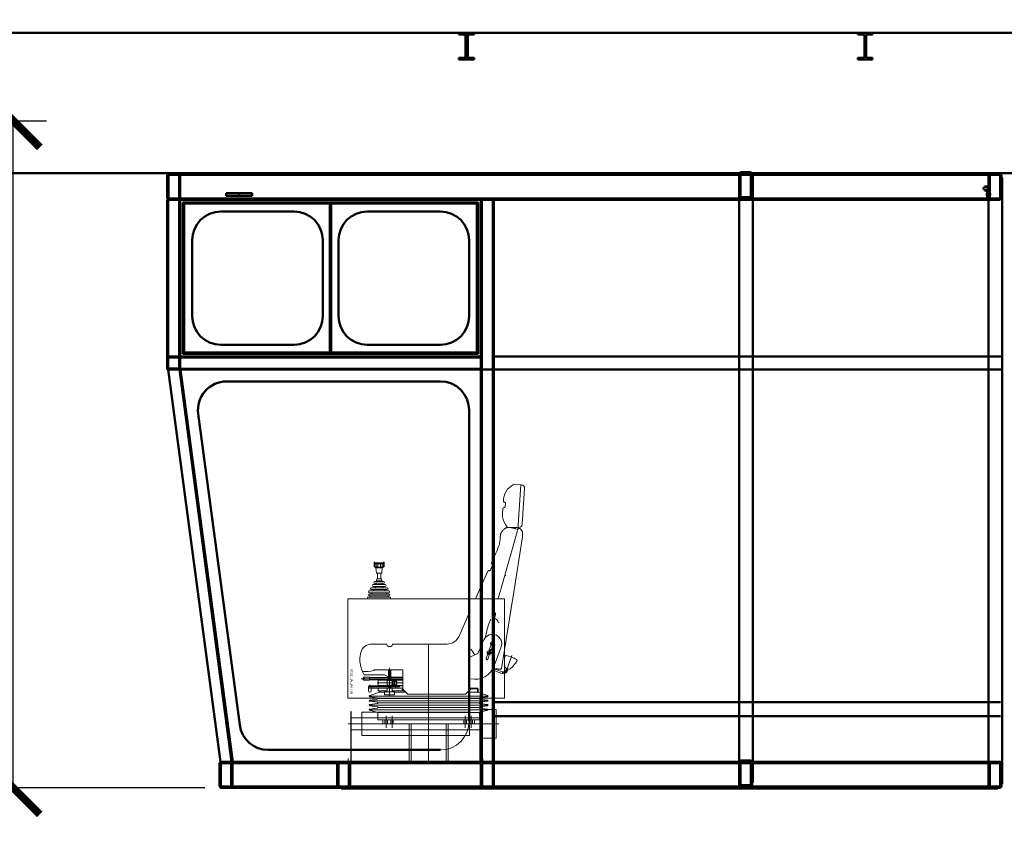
# Model space of a CAD drawing. Header units: millimetres. Extents: x 452087 to 582075, y 10891 to 81641.
# Tile 163 of 256: x 491429 to 495129, y 62263 to 65286. Entities that reach past the tile are written whole.
import ezdxf

# ---------------------------------------------------------------- set-up
doc = ezdxf.new("R2010")
doc.units = ezdxf.units.MM
doc.layers.get('Defpoints').update_dxf_attribs({"color": 8})
for name, color, linetype, lineweight in [('ГТО-1_Бергштрих', 7, 'Continuous', 25), ('ОЗиМ Металл', 1, 'Continuous', 50), ('ОЗиМ Металл тонкий', 221, 'Continuous', 15), ('ОЗиМ Размеры', 2, 'Continuous', 35)]:
    doc.layers.add(name, color=color, linetype=linetype, lineweight=lineweight)
doc.styles.add('RomanS', font='romans.shx', dxfattribs={"width": 0.7})
doc.styles.get("Standard").update_dxf_attribs({"font": 'arial.ttf'})
doc.dimstyles.new('M200', dxfattribs={"dimscale": 200, "dimtxt": 3, "dimasz": 2, "dimexe": 1.25, "dimexo": 0.625, "dimtad": 3, "dimtoh": 1, "dimdec": 0, "dimtxsty": 'RomanS', "dimblk": 'ARCHTICK', "dimblk1": 'OBLIQUE', "dimblk2": 'ARCHTICK', "dimcen": 3, "dimclrt": 2, "dimaunit": 1, "dimadec": 4, "dimazin": 0, "dimtfac": 1, "dimtdec": 0, "dimtmove": 0, "dimatfit": 3, "dimfxl": 1, "dimtfill": 1, "dimarcsym": 0})
doc.dimstyles.new('MOSOBL 1-100 (мм)', dxfattribs={"dimscale": 100, "dimtxt": 3, "dimasz": 2, "dimexe": 1.25, "dimexo": 0.625, "dimtad": 1, "dimdec": 0, "dimzin": 9, "dimtxsty": 'RomanS', "dimblk": 'ARCHTICK', "dimcen": 2.5, "dimdle": 1.25, "dimclrd": 7, "dimclre": 7, "dimclrt": 2, "dimadec": 0, "dimazin": 0, "dimtfac": 1, "dimtdec": 0, "dimtmove": 1, "dimatfit": 3, "dimfxl": 1, "dimtfill": 1, "dimlwd": 25, "dimlwe": 25, "dimarcsym": 0})

# ---------------------------------------------------------------- blocks, each defined once
blk = doc.blocks.new('_ArchTick')
at = {"color": 0, "linetype": 'ByBlock', "const_width": 0.15}
blk.add_lwpolyline([(-0.5, -0.5), (0.5, 0.5)], dxfattribs=at)
blk = doc.blocks.new('*D641')
at = {"layer": 'Defpoints', "color": 0, "transparency": 16777216}
for p in [(487135, 64906.1), (491404.2, 64906.1), (492187.5, 62399.5)]:
    blk.add_point(p, dxfattribs=at)
at = {"layer": 'ОЗиМ Размеры', "color": 0, "lineweight": -2, "transparency": 16777216}
for p, q in [((487197.5, 64906.1), (491529.2, 64906.1)), ((491404.2, 62399.5), (491404.2, 64906.1)), ((492125, 62399.5), (491279.2, 62399.5))]:
    blk.add_line(p, q, dxfattribs=at)
at = {"layer": 'ОЗиМ Размеры', "color": 0, "lineweight": -2, "transparency": 16777216, "xscale": 200, "yscale": 200, "zscale": 200}
for p, rotation in [((491404.2, 64906.1), 90), ((491404.2, 62399.5), 270)]:
    blk.add_blockref('_ArchTick', p, dxfattribs=dict(at, rotation=rotation))
at = {"layer": 'ОЗиМ Размеры', "color": 2, "transparency": 16777216, "insert": (491191.7, 63652.8), "char_height": 300, "attachment_point": 5, "rotation": 90, "style": 'RomanS', "bg_fill": 3, "box_fill_scale": 1.1, "bg_fill_color": 256, "bg_fill_true_color": 13158600, "bg_fill_transparency": 0}
blk.add_mtext('2500', dxfattribs=at)
blk = doc.blocks.new('_Oblique')
at = {"color": 0, "linetype": 'ByBlock', "lineweight": -2}
blk.add_line((-0.5, -0.5), (0.5, 0.5), dxfattribs=at)
blk = doc.blocks.new('A$C143948FD')
at = {"linetype": 'Continuous'}
for p, q in [((-27.5, 0), (-27.5, -6)), ((27.5, 0), (27.5, -6)), ((-27.5, -6), (-2.8, -6)), ((-2.8, -6), (-2.8, -50)), ((2.8, -6), (2.8, -50)), ((27.5, -6), (2.8, -6)), ((-2.8, -94), (-2.8, -50)), ((2.8, -94), (2.8, -50)), ((-27.5, -100), (-27.5, -94)), ((-27.5, -94), (-2.8, -94)), ((-27.5, -100), (27.5, -100)), ((27.5, -94), (2.8, -94)), ((27.5, -100), (27.5, -94))]:
    blk.add_line(p, q, dxfattribs=at)
blk = doc.blocks.new('ddd')
at = {"layer": 'ОЗиМ Металл', "linetype": 'Continuous'}
for p, q in [((11316.2, 32281.6), (-1783.8, 32281.6)), ((-984, 31755.1), (10548, 31755.1)), ((-373.9, 31753.2), (-340.5, 31753.2)), ((-373.9, 31748.3), (2745.7, 31748.3)), ((-373.9, 31748.3), (-340.5, 31748.3)), ((-357.2, 31755.1), (-357.2, 31753.2)), ((-357.2, 31755.1), (2729, 31755.1)), ((2753.6, 31753.2), (-357.2, 31753.2)), ((555.3, 31667.7), (555.3, 31750.2)), ((560.2, 31667.7), (560.2, 31750.2)), ((563.2, 31758.1), (596.6, 31758.1)), ((563.2, 31753.2), (596.6, 31753.2)), ((579.9, 31760), (579.9, 31758.1)), ((599.5, 31750.2), (599.5, 31667.7)), ((604.4, 31750.2), (604.4, 31667.7)), ((2649.7, 31755.1), (2704.7, 31755.1)), ((2712.3, 31748.3), (2745.7, 31748.3)), ((2729, 31755.1), (2729, 31753.2)), ((-383.8, 29459.7), (-383.8, 31738.4)), ((-381.8, 31738.4), (-383.8, 31738.4)), ((-381.8, 31662.8), (-381.8, 31745.3)), ((-376.9, 31662.8), (-376.9, 31745.3)), ((-337.6, 31745.3), (-337.6, 31662.8)), ((-332.7, 31745.3), (-332.7, 31662.8)), ((553.3, 29464.6), (553.3, 31743.3)), ((555.3, 31743.3), (553.3, 31743.3)), ((2704.5, 31662.8), (2704.5, 31745.3)), ((2709.4, 31662.8), (2709.4, 31745.3)), ((2748.7, 31745.3), (2748.7, 31662.8)), ((2753.6, 31745.3), (2753.6, 31662.8)), ((-322.9, 31674.6), (-342.5, 31674.6)), ((-332.7, 31702.1), (-332.7, 31691.3)), ((-327.8, 31689.3), (-332.7, 31689.3)), ((-332.7, 31689.3), (-332.7, 31659.9)), ((-318, 31704.1), (-330.7, 31704.1)), ((-330.7, 31701.1), (-330.7, 31692.3)), ((-330.7, 31689.3), (-318, 31689.3)), ((-318, 31702.1), (-329.7, 31702.1)), ((-329.7, 31691.3), (-318, 31691.3)), ((-328.3, 31693.3), (-328.3, 31691.3)), ((-327.8, 31659.9), (-327.8, 31689.3)), ((-318, 31704.1), (-318, 31702.1)), ((-318, 31691.3), (-318, 31689.3)), ((-313.5, 31693.3), (-313.5, 31701.1)), ((604.4, 31707), (604.4, 31696.2)), ((604.4, 31694.2), (604.4, 31664.8)), ((2434.4, 31679.5), (2434.4, 31669.7)), ((2434.4, 31679.5), (2532.6, 31679.5)), ((2483.5, 31679.5), (2483.5, 31669.7)), ((2532.6, 31669.7), (2532.6, 31679.5)), ((-373.9, 31659.9), (2745.7, 31659.9)), ((-340.5, 31659.9), (-373.9, 31659.9)), ((2745.7, 31655), (-373.9, 31655)), ((-340.5, 31655), (-373.9, 31655)), ((-332.7, 31659.9), (-327.8, 31659.9)), ((-332.7, 29543.2), (-332.7, 31655)), ((596.6, 31664.8), (563.2, 31664.8)), ((596.6, 31659.9), (563.2, 31659.9)), ((604.4, 29548.1), (604.4, 31659.9)), ((1525.8, 31655), (1525.8, 29543.2)), ((1529.7, 31655), (1529.7, 29543.2)), ((1571, 31655), (1571, 29543.2)), ((1574.9, 31655), (1574.9, 29543.2)), ((1584.7, 31645.1), (2694.6, 31645.1)), ((1584.7, 31645.1), (1584.7, 31075.4)), ((1584.7, 31640.2), (2694.6, 31640.2)), ((1589.7, 31640.2), (1589.7, 31080.4)), ((2137.2, 31640.2), (2137.2, 31080.4)), ((2142.1, 31640.2), (2142.1, 31080.4)), ((2434.4, 31669.7), (2532.6, 31669.7)), ((2689.7, 31080.4), (2689.7, 31640.2)), ((2694.6, 31075.4), (2694.6, 31645.1)), ((2704.5, 31655), (2753.6, 31655)), ((2704.5, 31655), (2704.5, 31016.5)), ((2708.4, 31655), (2708.4, 31016.5)), ((2745.7, 31659.9), (2712.3, 31659.9)), ((2749.6, 31655), (2749.6, 31016.5)), ((2753.6, 31655), (2753.6, 31016.5)), ((1727.2, 31610.8), (2002.2, 31610.8)), ((2277.2, 31610.8), (2552.2, 31610.8)), ((1619.1, 31502.7), (1619.1, 31217.9)), ((2110.2, 31502.7), (2110.2, 31217.9)), ((2169.2, 31502.7), (2169.2, 31217.9)), ((2660.3, 31217.9), (2660.3, 31502.7)), ((1727.2, 31109.8), (2002.2, 31109.8)), ((2277.2, 31109.8), (2552.2, 31109.8)), ((-383.8, 31065.6), (1525.8, 31065.6)), ((1574.9, 31065.6), (2704.5, 31065.6)), ((1574.9, 31062.7), (2704.5, 31062.7)), ((1584.7, 31080.4), (2694.6, 31080.4)), ((1584.7, 31075.4), (2694.6, 31075.4)), ((2704.5, 31024.4), (2704.5, 31057.8)), ((2708.4, 31024.4), (2708.4, 31057.8)), ((2712.3, 31065.6), (2745.7, 31065.6)), ((2712.3, 31061.7), (2745.7, 31061.7)), ((2749.6, 31057.8), (2749.6, 31024.4)), ((2753.6, 31057.8), (2753.6, 31024.4)), ((-383.8, 31016.5), (1525.4, 31016.5)), ((1574.9, 31016.5), (1525.4, 31016.5)), ((1574.9, 31019.5), (2704.5, 31019.5)), ((1574.9, 31016.5), (2704.5, 31016.5)), ((2704, 31016.5), (2507.6, 29543.2)), ((2708, 31016.5), (2511.6, 29543.2)), ((2749.6, 31016.5), (2553.2, 29543.2)), ((2704.5, 31016.5), (2753.6, 31016.5)), ((2745.7, 31020.4), (2712.3, 31020.4)), ((2745.7, 31016.5), (2712.3, 31016.5)), ((1727.2, 30972.3), (2530.1, 30972.3)), ((1619.1, 30864.3), (1619.1, 29695.4)), ((2637.2, 30850), (2481.4, 29681.2)), ((-377.9, 29767), (1525.8, 29767)), ((-377.9, 29714), (1525.8, 29714)), ((1727.2, 29587.4), (2374.3, 29587.4)), ((-381.8, 29452.8), (-381.8, 29535.3)), ((-376.9, 29452.8), (-376.9, 29535.3)), ((-373.9, 29543.2), (2549.3, 29543.2)), ((-373.9, 29543.2), (-340.5, 29543.2)), ((1567.1, 29538.3), (-373.9, 29538.3)), ((-373.9, 29538.3), (-340.5, 29538.3)), ((-337.6, 29535.3), (-337.6, 29452.8)), ((-332.7, 29535.3), (-332.7, 29452.8)), ((555.3, 29457.7), (555.3, 29540.2)), ((560.2, 29457.7), (560.2, 29540.2)), ((563.2, 29548.1), (596.6, 29548.1)), ((563.2, 29543.2), (596.6, 29543.2)), ((599.5, 29540.2), (599.5, 29457.7)), ((604.4, 29540.2), (604.4, 29457.7)), ((1525.8, 29452.8), (1525.8, 29535.3)), ((1530.7, 29452.8), (1530.7, 29535.3)), ((1570, 29535.3), (1570, 29452.8)), ((2515.9, 29538.3), (1574.9, 29538.3)), ((1574.9, 29535.3), (1574.9, 29452.8)), ((2066, 29452.8), (2066, 29535.3)), ((2070.9, 29452.8), (2070.9, 29535.3)), ((2110.2, 29535.3), (2110.2, 29452.8)), ((2115.1, 29535.3), (2115.1, 29452.8)), ((2129.9, 29543.2), (2493.3, 29543.2)), ((2134.8, 29538.3), (2309.1, 29538.3)), ((2488.4, 29538.3), (2314, 29538.3)), ((2508, 29543.2), (2507, 29543.2)), ((2507.6, 29543.2), (2557.1, 29543.2)), ((2508, 29508.8), (2508, 29543.2)), ((2508, 29452.8), (2508, 29535.3)), ((2512.9, 29452.8), (2512.9, 29535.3)), ((2515.9, 29538.3), (2549.3, 29538.3)), ((2552.2, 29535.3), (2552.2, 29452.8)), ((2555.2, 29529), (2558.2, 29528.6)), ((2557.1, 29535.3), (2557.1, 29452.8)), ((-381.8, 29459.7), (-383.8, 29459.7)), ((555.3, 29464.6), (553.3, 29464.6)), ((596.6, 29454.8), (563.2, 29454.8)), ((1567.1, 29449.9), (-373.9, 29449.9)), ((-340.5, 29449.9), (-373.9, 29449.9)), ((-340.5, 29445), (-373.9, 29445)), ((-367.1, 29445), (-367.1, 29443)), ((-367.1, 29445), (2549.3, 29445)), ((-367.1, 29443), (2100.4, 29443)), ((596.6, 29449.9), (563.2, 29449.9)), ((570, 29449.9), (570, 29447.9)), ((1525.8, 29445), (1560.2, 29445)), ((1567.1, 29449.9), (1533.7, 29449.9)), ((1567.1, 29445), (1533.7, 29445)), ((1560.2, 29445), (1624, 29445)), ((1560.2, 29445), (1560.2, 29443)), ((2515.9, 29449.9), (1574.9, 29449.9)), ((1597.5, 29445), (1607.3, 29445)), ((1805.7, 29445), (1815.6, 29445)), ((1825.4, 29445), (1835.2, 29445)), ((2080.8, 29445), (2016.9, 29445)), ((2043.4, 29445), (2033.6, 29445)), ((2107.3, 29449.9), (2073.9, 29449.9)), ((2107.3, 29445), (2073.9, 29445)), ((2100.4, 29445), (2164.2, 29445)), ((2100.4, 29445), (2100.4, 29443)), ((2137.7, 29445), (2147.6, 29445)), ((2522.8, 29445), (2458.9, 29445)), ((2485.4, 29445), (2475.6, 29445)), ((2549.3, 29449.9), (2515.9, 29449.9))]:
    blk.add_line(p, q, dxfattribs=at)
for centre, radius, start, end in [((-373.9, 31745.3), 7.86, 90, 180), ((-373.9, 31745.3), 2.95, 90, 180), ((-340.5, 31745.3), 7.86, 0, 90), ((-340.5, 31745.3), 2.95, 0, 90), ((563.2, 31750.2), 7.86, 90, 180), ((563.2, 31750.2), 2.95, 90, 180), ((596.6, 31750.2), 7.86, 0, 90), ((596.6, 31750.2), 2.95, 0, 90), ((2712.3, 31745.3), 7.86, 90, 180), ((2712.3, 31745.3), 2.95, 90, 180), ((2745.7, 31745.3), 7.86, 0, 90), ((2745.7, 31745.3), 2.95, 0, 90), ((-330.7, 31702.1), 1.96, 90, 180), ((-330.7, 31691.3), 1.96, 180, 270), ((-329.7, 31701.1), 0.982, 90, 180), ((-329.7, 31692.3), 0.982, 180, 270), ((-373.9, 31662.8), 7.86, 180, 270), ((-373.9, 31662.8), 2.95, 180, 270), ((-340.5, 31662.8), 7.86, 270, 0), ((-340.5, 31662.8), 2.95, 270, 0), ((563.2, 31667.7), 7.86, 180, 270), ((563.2, 31667.7), 2.95, 180, 270), ((596.6, 31667.7), 7.86, 270, 0), ((596.6, 31667.7), 2.95, 270, 0), ((2712.3, 31662.8), 7.86, 180, 270), ((2712.3, 31662.8), 2.95, 180, 270), ((2745.7, 31662.8), 7.86, 270, 0), ((2745.7, 31662.8), 2.95, 270, 0), ((1727.2, 31502.7), 108, 90, 180), ((2002.2, 31502.7), 108, 0, 90), ((2277.2, 31502.7), 108, 90, 180), ((2552.2, 31502.7), 108, 0, 90), ((1727.2, 31217.9), 108, 180, 270), ((2002.2, 31217.9), 108, 270, 0), ((2277.2, 31217.9), 108, 180, 270), ((2552.2, 31217.9), 108, 270, 0), ((2764.4, 31113.8), 10.8, 161.4926, 162.7955), ((2764.4, 31113.8), 10.8, 197.2045, 198.5074), ((2712.3, 31057.8), 7.86, 90, 180), ((2712.3, 31057.8), 3.93, 90, 180), ((2745.7, 31057.8), 7.86, 0, 90), ((2745.7, 31057.8), 3.93, 0, 90), ((2712.3, 31024.4), 7.86, 180, 270), ((2712.3, 31024.4), 3.93, 180, 270), ((2745.7, 31024.4), 7.86, 270, 0), ((2745.7, 31024.4), 3.93, 270, 0), ((1727.2, 30864.3), 108, 90, 180), ((2530.1, 30864.3), 108, 352.4054, 90), ((2374.3, 29695.4), 108, 270, 352.4054), ((-373.9, 29535.3), 7.86, 90, 180), ((-373.9, 29535.3), 2.95, 90, 180), ((-340.5, 29535.3), 7.86, 0, 90), ((-340.5, 29535.3), 2.95, 0, 90), ((563.2, 29540.2), 7.86, 90, 180), ((563.2, 29540.2), 2.95, 90, 180), ((596.6, 29540.2), 7.86, 0, 90), ((596.6, 29540.2), 2.95, 0, 90), ((2515.9, 29535.3), 7.86, 90, 180), ((2515.9, 29535.3), 2.95, 90, 180), ((2549.3, 29535.3), 7.86, 0, 90), ((2549.3, 29535.3), 2.95, 0, 90), ((563.2, 29457.7), 7.86, 180, 270), ((563.2, 29457.7), 2.95, 180, 270), ((596.6, 29457.7), 7.86, 270, 0), ((596.6, 29457.7), 2.95, 270, 0), ((-373.9, 29452.8), 7.86, 180, 270), ((-373.9, 29452.8), 2.95, 180, 270), ((-340.5, 29452.8), 7.86, 270, 0), ((-340.5, 29452.8), 2.95, 270, 0), ((1533.7, 29452.8), 7.86, 180, 270), ((1533.7, 29452.8), 2.95, 180, 270), ((1567.1, 29452.8), 7.86, 270, 0), ((1567.1, 29452.8), 2.95, 270, 0), ((2073.9, 29452.8), 7.86, 180, 270), ((2073.9, 29452.8), 2.95, 180, 270), ((2107.3, 29452.8), 2.95, 270, 0), ((2107.3, 29452.8), 7.86, 270, 0), ((2515.9, 29452.8), 7.86, 180, 270), ((2515.9, 29452.8), 2.95, 180, 270), ((2549.3, 29452.8), 7.86, 270, 0), ((2549.3, 29452.8), 2.95, 270, 0)]:
    blk.add_arc(centre, radius, start, end, dxfattribs=at)
at = {"layer": 'ОЗиМ Металл тонкий', "linetype": 'Continuous'}
for p, q in [((1419.8, 30435.6), (1410.8, 30569.9)), ((1452.1, 30585.4), (1422.6, 30583.4)), ((1436, 30414.9), (1424.7, 30583.6)), ((1482.3, 30514.5), (1483.2, 30501.8)), ((1486.6, 30519), (1487.6, 30519)), ((1487.4, 30497.8), (1489.2, 30497.8)), ((1493.5, 30474), (1492.1, 30495.1)), ((1418.3, 30407.4), (1426.4, 30418)), ((1432.4, 30423.8), (1474.1, 30423.8)), ((1441.1, 30416.7), (1436, 30414.9)), ((1445.1, 30418), (1441.1, 30416.7)), ((1444.3, 30417.8), (1443.9, 30423.8)), ((1448.1, 30419.1), (1445.1, 30418)), ((1450.4, 30419.8), (1448.1, 30419.1)), ((1452, 30420.4), (1450.4, 30419.8)), ((1453.2, 30420.7), (1452, 30420.4)), ((1454, 30421), (1453.2, 30420.7)), ((1454.7, 30421.2), (1454, 30421)), ((1455.4, 30421.4), (1454.7, 30421.2)), ((1456.1, 30421.6), (1455.4, 30421.4)), ((1456.7, 30421.7), (1456.1, 30421.6)), ((1457.4, 30421.9), (1456.7, 30421.7)), ((1458.1, 30422), (1457.4, 30421.9)), ((1458.8, 30422.2), (1458.1, 30422)), ((1459.5, 30422.3), (1458.8, 30422.2)), ((1460.2, 30422.4), (1459.5, 30422.3)), ((1460.9, 30422.6), (1460.2, 30422.4)), ((1461.7, 30422.7), (1460.9, 30422.6)), ((1462.5, 30422.8), (1461.7, 30422.7)), ((1463.3, 30422.9), (1462.5, 30422.8)), ((1464.1, 30423), (1463.3, 30422.9)), ((1464.9, 30423.1), (1464.1, 30423)), ((1465.8, 30423.2), (1464.9, 30423.1)), ((1466.7, 30423.2), (1465.8, 30423.2)), ((1467.6, 30423.3), (1466.7, 30423.2)), ((1468.5, 30423.4), (1467.6, 30423.3)), ((1469.4, 30423.4), (1468.5, 30423.4)), ((1470.4, 30423.5), (1469.4, 30423.4)), ((1471.3, 30423.5), (1470.4, 30423.5)), ((1472.1, 30423.5), (1471.3, 30423.5)), ((1472.9, 30423.5), (1472.1, 30423.5)), ((1473.6, 30423.5), (1472.9, 30423.5)), ((1474.3, 30423.5), (1473.6, 30423.5)), ((1474.9, 30423.4), (1474.3, 30423.5)), ((1475.5, 30423.4), (1474.9, 30423.4)), ((1475.9, 30423.3), (1475.5, 30423.4)), ((1476.4, 30423.2), (1475.9, 30423.3)), ((1476.8, 30423.1), (1476.4, 30423.2)), ((1476.5, 30425.1), (1482.7, 30434.2)), ((1477.2, 30422.9), (1476.8, 30423.1)), ((1477.5, 30422.8), (1477.2, 30422.9)), ((1477.9, 30422.6), (1477.5, 30422.8)), ((1478.2, 30422.5), (1477.9, 30422.6)), ((1478.6, 30422.3), (1478.2, 30422.5)), ((1478.9, 30422.1), (1478.6, 30422.3)), ((1479.3, 30421.9), (1478.9, 30422.1)), ((1479.8, 30421.6), (1479.3, 30421.9)), ((1480.2, 30421.4), (1479.8, 30421.6)), ((1480.7, 30421.1), (1480.2, 30421.4)), ((1481.3, 30420.8), (1480.7, 30421.1)), ((1482, 30420.5), (1481.3, 30420.8)), ((1482.6, 30420.2), (1482, 30420.5)), ((1483.3, 30419.9), (1482.6, 30420.2)), ((1484, 30419.5), (1483.3, 30419.9)), ((1484.7, 30419.2), (1484, 30419.5)), ((1485.3, 30418.8), (1484.7, 30419.2)), ((1486, 30418.4), (1485.3, 30418.8)), ((1486.5, 30418), (1486, 30418.4)), ((1487.1, 30417.6), (1486.5, 30418)), ((1487.6, 30417.2), (1487.1, 30417.6)), ((1488.1, 30416.8), (1487.6, 30417.2)), ((1488.6, 30416.4), (1488.1, 30416.8)), ((1489.1, 30415.9), (1488.6, 30416.4)), ((1489.6, 30415.4), (1489.1, 30415.9)), ((1418.3, 30388.5), (1418.3, 30407.4)), ((1448.7, 30196.9), (1418.3, 30388.5)), ((1498.6, 30195.4), (1439.1, 30407.3)), ((1490.1, 30414.8), (1489.6, 30415.4)), ((1490.7, 30414.2), (1490.1, 30414.8)), ((1491.3, 30413.6), (1490.7, 30414.2)), ((1491.9, 30412.9), (1491.3, 30413.6)), ((1492.5, 30412.2), (1491.9, 30412.9)), ((1493.2, 30411.5), (1492.5, 30412.2)), ((1493.8, 30410.8), (1493.2, 30411.5)), ((1494.4, 30410.1), (1493.8, 30410.8)), ((1495, 30409.4), (1494.4, 30410.1)), ((1495.6, 30408.7), (1495, 30409.4)), ((1496.1, 30408), (1495.6, 30408.7)), ((1496.6, 30407.3), (1496.1, 30408)), ((1497.1, 30406.6), (1496.6, 30407.3)), ((1497.5, 30405.9), (1497.1, 30406.6)), ((1498, 30405.1), (1497.5, 30405.9)), ((1498.4, 30404.4), (1498, 30405.1)), ((1498.8, 30403.6), (1498.4, 30404.4)), ((1499.1, 30402.8), (1498.8, 30403.6)), ((1499.5, 30401.9), (1499.1, 30402.8)), ((1499.8, 30401), (1499.5, 30401.9)), ((1500.1, 30400.1), (1499.8, 30401)), ((1500.4, 30399.1), (1500.1, 30400.1)), ((1500.7, 30398), (1500.4, 30399.1)), ((1500.9, 30396.9), (1500.7, 30398)), ((1501.2, 30395.8), (1500.9, 30396.9)), ((1501.4, 30394.6), (1501.2, 30395.8)), ((1501.6, 30393.3), (1501.4, 30394.6)), ((1501.8, 30392), (1501.6, 30393.3)), ((1501.9, 30390.6), (1501.8, 30392)), ((1502.1, 30389.2), (1501.9, 30390.6)), ((1502.2, 30387.7), (1502.1, 30389.2)), ((1502.3, 30386.3), (1502.2, 30387.7)), ((1502.4, 30384.7), (1502.3, 30386.3)), ((1502.5, 30383.2), (1502.4, 30384.7)), ((1502.5, 30381.5), (1502.5, 30383.2)), ((1502.6, 30379.8), (1502.5, 30381.5)), ((1502.8, 30377.9), (1502.6, 30379.8)), ((1502.9, 30375.8), (1502.8, 30377.9)), ((1503.2, 30373.5), (1502.9, 30375.8)), ((1503.5, 30371), (1503.2, 30373.5)), ((1504, 30368.2), (1503.5, 30371)), ((1504.5, 30365.1), (1504, 30368.2)), ((1505.4, 30361.4), (1504.5, 30365.1)), ((1506.6, 30357), (1505.4, 30361.4)), ((1508.5, 30351.6), (1506.6, 30357)), ((1510.9, 30345), (1508.5, 30351.6)), ((1514.3, 30336.9), (1510.9, 30345)), ((1518.6, 30327.3), (1514.3, 30336.9)), ((1524, 30315.7), (1518.6, 30327.3)), ((1524, 30315.7), (1535.2, 30290.5)), ((1539.8, 30262.2), (1531, 30282.2)), ((1533.6, 30286.6), (1532.5, 30286.1)), ((1938.7, 30290.1), (1938.7, 30291.3)), ((1938.7, 30290.1), (1976, 30290.1)), ((1938.7, 30290.1), (1940.7, 30290.1)), ((1938.7, 30276.3), (1938.7, 30290.1)), ((1938.7, 30286.2), (1976, 30286.2)), ((1940.7, 30274.4), (1974.1, 30274.4)), ((1941, 30286.2), (1941, 30274.4)), ((1942.7, 30274.4), (1945.4, 30271.7)), ((1945.4, 30271.7), (1969.3, 30271.7)), ((1947.5, 30251.8), (1945.4, 30271.7)), ((1946.2, 30286.2), (1946.2, 30276.3)), ((1946.2, 30274.4), (1952.2, 30274.4)), ((1952.2, 30286.2), (1952.2, 30276.3)), ((1962.6, 30286.2), (1962.6, 30276.3)), ((1969.3, 30271.7), (1967.2, 30251.8)), ((1968.5, 30286.2), (1968.5, 30276.3)), ((1972, 30274.4), (1969.3, 30271.7)), ((1973.7, 30286.2), (1973.7, 30274.4)), ((1976, 30290.1), (1976, 30291.3)), ((1976, 30276.3), (1976, 30290.1)), ((1544.9, 30261.2), (1543.7, 30260.7)), ((1548.8, 30259.7), (1595.1, 30155)), ((1947.5, 30251.8), (1967.2, 30251.8)), ((1951, 30230.2), (1951, 30251.8)), ((1963.7, 30230.2), (1963.7, 30251.8)), ((1485.9, 29963.3), (1448.7, 30196.9)), ((1957.4, 30196.8), (1927.4, 30196.8)), ((1957.4, 30208.6), (1934.8, 30208.6)), ((1957.4, 30201.7), (1934.8, 30201.7)), ((1948.6, 30220.4), (1941.2, 30220.4)), ((1957.4, 30213.5), (1941.2, 30213.5)), ((1947.1, 30222.8), (1949, 30230.2)), ((1957.4, 30222.8), (1947.1, 30222.8)), ((1957.4, 30220.4), (1948.6, 30220.4)), ((1957.4, 30230.2), (1949, 30230.2)), ((1950.3, 30222.8), (1950.1, 30221.6)), ((1957.4, 30230.2), (1965.7, 30230.2)), ((1957.4, 30222.8), (1967.7, 30222.8)), ((1957.4, 30220.4), (1966.1, 30220.4)), ((1957.4, 30213.5), (1973.6, 30213.5)), ((1957.4, 30208.6), (1980, 30208.6)), ((1957.4, 30201.7), (1980, 30201.7)), ((1957.4, 30196.8), (1987.3, 30196.8)), ((1964.5, 30222.8), (1964.7, 30221.6)), ((1967.7, 30222.8), (1965.7, 30230.2)), ((1966.1, 30220.4), (1973.6, 30220.4)), ((1957.4, 30160.9), (1914.1, 30160.9)), ((1914.1, 30155), (1914.1, 30160.9)), ((1957.4, 30185), (1920.5, 30185)), ((1957.4, 30178.1), (1920.5, 30178.1)), ((1957.4, 30173.2), (1920.5, 30173.2)), ((1922, 30166.3), (1920.5, 30166.3)), ((1922, 30166.3), (1920.5, 30166.3)), ((1957.4, 30166.3), (1922, 30166.3)), ((1924, 30160.9), (1924, 30164.4)), ((1924, 30160.9), (1924, 30164.4)), ((1957.4, 30189.9), (1927.4, 30189.9)), ((1957.4, 30189.9), (1987.3, 30189.9)), ((1957.4, 30185), (1994.2, 30185)), ((1957.4, 30178.1), (1994.2, 30178.1)), ((1957.4, 30173.2), (1994.2, 30173.2)), ((1957.4, 30166.3), (1992.7, 30166.3)), ((1957.4, 30160.9), (2000.6, 30160.9)), ((1990.8, 30160.9), (1990.8, 30164.4)), ((1992.7, 30166.3), (1994.2, 30166.3)), ((2000.6, 30155), (2000.6, 30160.9)), ((1467.1, 30081.3), (1457.2, 30143.9)), ((1485.9, 30155), (1485.9, 29781.8)), ((2075.2, 30155), (1485.9, 30155)), ((2075.2, 29781.8), (2075.2, 30155)), ((1621.1, 30096.1), (1657.2, 30014.4)), ((1498.8, 29974.7), (1524.9, 29903.2)), ((1531.6, 29986.6), (1521.4, 29982.9)), ((1524.4, 29987.9), (1529.1, 29993.5)), ((1526.9, 29981), (1524.4, 29987.9)), ((1534.1, 29979.8), (1526.9, 29999.6)), ((1534.1, 29979.8), (1526.9, 29981)), ((1529.1, 29993.5), (1536.3, 29992.3)), ((1530.1, 29980.5), (1536.8, 29962.2)), ((1531.6, 29986.6), (1540.7, 29990)), ((1538.8, 29985.4), (1534.1, 29979.8)), ((1536.3, 29992.3), (1538.8, 29985.4)), ((1536.7, 29982.9), (1543.4, 29964.6)), ((1586, 29950.4), (1563.5, 30000.9)), ((1905.5, 29985.2), (1702.1, 29985.2)), ((1771.4, 29700.3), (1771.4, 29985.2)), ((1907.5, 29983.5), (1908.4, 29979.4)), ((1911.7, 29976.7), (1923.7, 29976.7)), ((1927.9, 29983.5), (1927, 29979.4)), ((1930, 29985.2), (1985.4, 29985.2)), ((1478.3, 29886.2), (1458.1, 29941.8)), ((1485.9, 29963.3), (1497.1, 29893.2)), ((1543.9, 29952.8), (1533.7, 29949.1)), ((1536.7, 29954.1), (1541.4, 29959.7)), ((1539.2, 29947.2), (1536.7, 29954.1)), ((1546.4, 29946), (1539.2, 29965.8)), ((1546.4, 29946), (1539.2, 29947.2)), ((1541.4, 29959.7), (1548.6, 29958.5)), ((1542.4, 29946.7), (1549.1, 29928.4)), ((1543.9, 29952.8), (1553, 29956.2)), ((1551.1, 29951.6), (1546.4, 29946)), ((1548.6, 29958.5), (1551.1, 29951.6)), ((1549, 29949.1), (1555.7, 29930.8)), ((1586, 29950.4), (1613.4, 29937.6)), ((1475.1, 29885.1), (1472.5, 29892.4)), ((1481.5, 29887.4), (1478.8, 29894.7)), ((1494.5, 29881.3), (1529, 29893.9)), ((1496.8, 29874.9), (1532.4, 29887.9)), ((1497.5, 29892.9), (1497.1, 29893.2)), ((1498.9, 29892.2), (1497.5, 29892.9)), ((1500.2, 29891.7), (1498.9, 29892.2)), ((1501.4, 29891.5), (1500.2, 29891.7)), ((1502.6, 29891.3), (1501.4, 29891.5)), ((1503.8, 29891.3), (1502.6, 29891.3)), ((1505.1, 29891.2), (1503.8, 29891.3)), ((1506.3, 29891.3), (1505.1, 29891.2)), ((1507.6, 29891.3), (1506.3, 29891.3)), ((1508.9, 29891.4), (1507.6, 29891.3)), ((1510.2, 29891.5), (1508.9, 29891.4)), ((1511.5, 29891.6), (1510.2, 29891.5)), ((1512.8, 29891.7), (1511.5, 29891.6)), ((1514.1, 29891.8), (1512.8, 29891.7)), ((1515.4, 29891.9), (1514.1, 29891.8)), ((1516.7, 29892.1), (1515.4, 29891.9)), ((1517.9, 29892.2), (1516.7, 29892.1)), ((1519.2, 29892.4), (1517.9, 29892.2)), ((1520.5, 29892.6), (1519.2, 29892.4)), ((1868.8, 29887.9), (1976.8, 29887.9)), ((1868.8, 29816.2), (1868.8, 29887.9)), ((1868.8, 29861.2), (1914, 29861.2)), ((1914, 29887.9), (1914, 29848.3)), ((1915.4, 29887.9), (1915.4, 29848.3)), ((1917.9, 29896), (1917.9, 29796.8)), ((1920.3, 29887.9), (1920.3, 29848.3)), ((1921.8, 29887.9), (1921.8, 29848.3)), ((1921.8, 29862.2), (1936.8, 29869.7)), ((1936.8, 29869.7), (2010.9, 29869.7)), ((2013.9, 29863), (2013.9, 29848)), ((2019.2, 29879.8), (2014.5, 29871.8)), ((2019.2, 29879.8), (2022.6, 29888.3)), ((1868.8, 29859.1), (1994, 29859.1)), ((1868.8, 29855.1), (2024.5, 29855.1)), ((1868.8, 29851.1), (1914, 29851.1)), ((1868.8, 29850.7), (1914, 29850.7)), ((1868.8, 29849), (1914, 29849)), ((1965.2, 29839.5), (1868.8, 29839.5)), ((1868.8, 29829.9), (1914, 29829.9)), ((1868.8, 29828.2), (1960.9, 29828.2)), ((1868.8, 29828.2), (1956.8, 29828.2)), ((1868.8, 29828.2), (1914, 29828.2)), ((1997.6, 29824), (1880, 29824)), ((1909, 29839.5), (1888.3, 29839.5)), ((1894.4, 29828.2), (1894.4, 29819.8)), ((1899.5, 29828.2), (1899.5, 29850.7)), ((1909, 29839.5), (1909, 29848.3)), ((1926.7, 29848.3), (1909, 29848.3)), ((1909, 29839.5), (1909, 29830.6)), ((1926.7, 29830.6), (1909, 29830.6)), ((1914, 29830.6), (1914, 29819.8)), ((1989.1, 29828.2), (1914, 29828.2)), ((1915.4, 29830.6), (1915.4, 29819.8)), ((1917.9, 29848.3), (1917.9, 29789.3)), ((1920.3, 29830.6), (1920.3, 29819.8)), ((1921.8, 29851.1), (1994, 29851.1)), ((1921.8, 29850.7), (1960.9, 29850.7)), ((1921.8, 29849), (1960.9, 29849)), ((1921.8, 29830.6), (1921.8, 29819.8)), ((1921.8, 29829.9), (1960.9, 29829.9)), ((1921.8, 29828.2), (1956.9, 29828.2)), ((1926.7, 29839.5), (1926.7, 29848.3)), ((1926.7, 29839.5), (1926.7, 29830.6)), ((1960.9, 29828.2), (1960.9, 29850.7)), ((1987, 29824), (1987, 29810)), ((1992.3, 29832), (1992.3, 29816.9)), ((1994, 29860.4), (1994, 29849.8)), ((2000.3, 29860.4), (1994, 29860.4)), ((1994, 29849.8), (2013.9, 29849.8)), ((1997.6, 29824), (1997.6, 29810)), ((2013.9, 29860.4), (2000.3, 29860.4)), ((1550, 29791.5), (1586.1, 29805.1)), ((1578.5, 29783.2), (1550.6, 29786.9)), ((1550.8, 29789.3), (1816.5, 29789.3)), ((1585, 29804.7), (1585, 29816.9)), ((1613.4, 29819.9), (1588, 29819.9)), ((1588, 29807.9), (1588, 29816)), ((1588.2, 29804.1), (1625.5, 29804.1)), ((1613.4, 29816.9), (1588.9, 29816.9)), ((1613.4, 29816.2), (1633, 29796.5)), ((1633, 29796.5), (1849.1, 29796.5)), ((1991.9, 29789.3), (1816.5, 29789.3)), ((1868.8, 29816.2), (1849.1, 29796.5)), ((1899.2, 29804.1), (1856.7, 29804.1)), ((1862.6, 29810.1), (1909, 29810.1)), ((1987, 29819.8), (1868.8, 29819.8)), ((1870.8, 29816), (1870.8, 29819.8)), ((1936.6, 29806.1), (1899.2, 29806.1)), ((1899.2, 29806.1), (1899.2, 29794.3)), ((1936.6, 29794.3), (1899.2, 29794.3)), ((1926.7, 29819.8), (1909, 29819.8)), ((1909, 29819.8), (1909, 29806.1)), ((1926.7, 29819.8), (1926.7, 29806.1)), ((1926.7, 29810.1), (1960.9, 29810.1)), ((1936.6, 29806.1), (1936.6, 29794.3)), ((1954.5, 29804.1), (1936.6, 29804.1)), ((1954.7, 29807.9), (1954.7, 29810.1)), ((1992.7, 29791.5), (1956.6, 29805.1)), ((1960.9, 29810.1), (1960.9, 29819.8)), ((1964.2, 29783.2), (1992.2, 29786.9)), ((1485.9, 29781.8), (2075.2, 29781.8)), ((1550.6, 29774.8), (1578.5, 29778.5)), ((1550.6, 29772.4), (1816.5, 29772.4)), ((1578.5, 29766.4), (1550.6, 29770.1)), ((1550.6, 29757.9), (1578.5, 29761.6)), ((1550.6, 29755.6), (1816.5, 29755.6)), ((1578.5, 29749.5), (1550.6, 29753.2)), ((1580.6, 29780.8), (1816.5, 29780.8)), ((1582.3, 29764), (1816.5, 29764)), ((1962.1, 29780.8), (1816.5, 29780.8)), ((1992.1, 29772.4), (1816.5, 29772.4)), ((1960.5, 29764), (1816.5, 29764)), ((1992.1, 29755.6), (1816.5, 29755.6)), ((1992.2, 29774.8), (1964.2, 29778.5)), ((1964.2, 29766.4), (1992.2, 29770.1)), ((1992.2, 29757.9), (1964.2, 29761.6)), ((1964.2, 29749.5), (1992.2, 29753.2)), ((1518, 29739.6), (1576.9, 29739.6)), ((1518, 29631.6), (1518, 29739.6)), ((1532.7, 29631.6), (1532.7, 29739.6)), ((1580.6, 29728.3), (1550.3, 29736.5)), ((1550.4, 29738.7), (1816.5, 29738.7)), ((1550.6, 29741.1), (1578.5, 29744.8)), ((1576.9, 29545.2), (1576.9, 29739.6)), ((1576.9, 29732.3), (1578.8, 29732.3)), ((1578.8, 29543.2), (1578.8, 29732.3)), ((1580.6, 29728.3), (1839.2, 29728.3)), ((1580.6, 29700.3), (1580.6, 29728.3)), ((1581.6, 29747.2), (1816.5, 29747.2)), ((1611.8, 29715.1), (1611.8, 29670.9)), ((1611.8, 29715.1), (1611.8, 29675.8)), ((1618.1, 29729.8), (2022.8, 29729.8)), ((1618.1, 29641.4), (1618.1, 29729.8)), ((1633.9, 29715.1), (1633.9, 29670.9)), ((1633.9, 29715.1), (1633.9, 29675.8)), ((1961.2, 29747.2), (1816.5, 29747.2)), ((1992.4, 29738.7), (1816.5, 29738.7)), ((1962.1, 29728.3), (1839.2, 29728.3)), ((1908.9, 29715.1), (1908.9, 29670.9)), ((1908.9, 29715.1), (1908.9, 29675.8)), ((1931, 29715.1), (1931, 29670.9)), ((1931, 29715.1), (1931, 29675.8)), ((1962.1, 29728.3), (1992.5, 29736.5)), ((1962.1, 29700.3), (1962.1, 29728.3)), ((1992.2, 29741.1), (1964.2, 29744.8)), ((2022.8, 29641.4), (2022.8, 29729.8)), ((2062.1, 29543.2), (2062.1, 29732.3)), ((2064.1, 29732.3), (2062.1, 29732.3)), ((2064.1, 29545.2), (2064.1, 29732.3)), ((1508.1, 29685.6), (2073.9, 29685.6)), ((1578.8, 29707.7), (2062.1, 29707.7)), ((1580.6, 29700.3), (1962.1, 29700.3)), ((1599.5, 29700.3), (1599.5, 29685.6)), ((1599.5, 29700.3), (1943.3, 29700.3)), ((1599.5, 29685.6), (1943.3, 29685.6)), ((1606.8, 29700.3), (1606.8, 29685.6)), ((1616.7, 29700.3), (1616.7, 29685.6)), ((1628.9, 29700.3), (1628.9, 29685.6)), ((1638.8, 29700.3), (1638.8, 29685.6)), ((1697.7, 29685.6), (1697.7, 29543.2)), ((1705.6, 29685.6), (1705.6, 29543.2)), ((1771.4, 29700.3), (1771.4, 29543.2)), ((1837.2, 29685.6), (1837.2, 29543.2)), ((1845, 29685.6), (1845, 29543.2)), ((1904, 29700.3), (1904, 29685.6)), ((1913.8, 29700.3), (1913.8, 29685.6)), ((1926.1, 29700.3), (1926.1, 29685.6)), ((1935.9, 29700.3), (1935.9, 29685.6)), ((1943.3, 29700.3), (1943.3, 29685.6)), ((1578.8, 29663.5), (2062.1, 29663.5)), ((1618.1, 29641.4), (2022.8, 29641.4)), ((1518, 29631.6), (1576.9, 29631.6)), ((1533.7, 29543.2), (1567.1, 29543.2)), ((1533.7, 29538.3), (1567.1, 29538.3)), ((1557.2, 29545.2), (1576.9, 29545.2)), ((1557.2, 29543.2), (1557.2, 29545.2)), ((1557.2, 29543.2), (1578.8, 29543.2)), ((1563.1, 29543.2), (1563.1, 29545.2)), ((1567.6, 29533.4), (1567.6, 29555)), ((1572, 29543.2), (1572, 29545.2)), ((2083.7, 29543.2), (2062.1, 29543.2)), ((2083.7, 29545.2), (2064.1, 29545.2)), ((2069, 29543.2), (2069, 29545.2)), ((2073.4, 29533.4), (2073.4, 29555)), ((2073.9, 29543.2), (2107.3, 29543.2)), ((2073.9, 29538.3), (2107.3, 29538.3)), ((2077.8, 29543.2), (2077.8, 29545.2)), ((2083.7, 29543.2), (2083.7, 29545.2)), ((2115.1, 29508.8), (2115.1, 29543.2)), ((2115.1, 29543.2), (2116.1, 29543.2)), ((1525.8, 29516.7), (1525.8, 29521.6))]:
    blk.add_line(p, q, dxfattribs=at)
for centre, radius in [((1531.6, 29986.6), 3.53), ((1543.9, 29952.8), 3.53), ((1899.5, 29839.5), 9.52), ((1899.5, 29839.5), 7.83)]:
    blk.add_circle(centre, radius, dxfattribs=at)
for centre, radius, start, end in [((1423.5, 30570.8), 12.7, 93.8141, 183.8141), ((1418, 30521.3), 72.5, 0.5404, 62.0091), ((1486.6, 30514.8), 4.23, 90, 183.8141), ((1487.4, 30502.1), 4.23, 183.8141, 270), ((1487.6, 30522), 2.96, 270, 0.5404), ((1489.2, 30494.9), 2.96, 3.8141, 90), ((1430.2, 30469.8), 63.4, 325.8734, 3.8141), ((1432.4, 30436.5), 12.7, 183.8141, 270), ((1430.4, 30414.9), 5.08, 26.2504, 142.4433), ((1351.5, 30376), 93.1, 19.6744, 26.2504), ((1474.1, 30426.8), 2.96, 270, 325.8734), ((1533.7, 30283.4), 2.96, 113.8539, 203.8539), ((1532.4, 30289.3), 2.96, 293.8539, 23.8539), ((1942.6, 30291.3), 3.93, 114.6243, 180), ((1940.7, 30276.3), 1.96, 180, 270), ((1949.2, 30277.6), 3.24, 203.164, 336.836), ((1965.5, 30277.6), 3.24, 203.164, 336.836), ((1972.1, 30291.3), 3.93, 0, 65.3757), ((1974.1, 30276.3), 1.96, 270, 0), ((1483.7, 30239.9), 2.95, 85, 155.0734), ((1542.5, 30263.4), 2.96, 203.8539, 293.8539), ((1546.1, 30258.5), 2.96, 23.8539, 113.8539), ((2917.5, 30618), 1480.5, 196.5839, 198.2225), ((1927.4, 30193.4), 3.44, 90, 270), ((1927.4, 30193.4), 3.44, 90, 270), ((1934.8, 30205.1), 3.44, 90, 270), ((1941.2, 30216.9), 3.44, 90, 270), ((1940.7, 30199.2), 2.46, 270, 90), ((1944.1, 30211), 2.46, 270, 90), ((1948.6, 30221.8), 1.47, 270, 350.7839), ((1966.1, 30221.8), 1.47, 189.2161, 270), ((1970.6, 30211), 2.46, 90, 270), ((1974.1, 30199.2), 2.46, 90, 270), ((1973.6, 30216.9), 3.44, 270, 90), ((1980, 30205.1), 3.44, 270, 90), ((1987.3, 30193.4), 3.44, 270, 90), ((1920.5, 30181.6), 3.44, 90, 270), ((1920.5, 30169.8), 3.44, 90, 270), ((1922, 30164.4), 1.96, 0, 90), ((1922, 30164.4), 1.96, 0, 90), ((1926.9, 30175.7), 2.46, 270, 90), ((1926.9, 30175.7), 2.46, 270, 90), ((1933.8, 30187.5), 2.46, 270, 90), ((1933.8, 30187.5), 2.46, 270, 90), ((1980.9, 30187.5), 2.46, 90, 270), ((1987.8, 30175.7), 2.46, 90, 270), ((1992.7, 30164.4), 1.96, 90, 180), ((1994.2, 30181.6), 3.44, 270, 90), ((1994.2, 30169.8), 3.44, 270, 90), ((1550.2, 30096.9), 30.2, 165.5428, 203.6177), ((1494, 30092.4), 29.6, 293.9814, 300.1791), ((1536.9, 30055.8), 30.2, 120.5428, 158.6177), ((1223.7, 29955.1), 338.4, 9.3214, 21.3733), ((1531.6, 29986.6), 34.9, 115.2741, 200), ((1531.6, 29986.6), 34.9, 24.0461, 115.2741), ((1702.1, 30034.3), 49.1, 203.8539, 270), ((1905.4, 29983.1), 2.11, 12.4779, 89.6106), ((1911.7, 29980.1), 3.38, 192.4779, 270), ((1923.7, 29980.1), 3.38, 270, 347.5221), ((1930, 29983.1), 2.11, 90, 167.5221), ((1985.4, 29942.9), 42.3, 14.6748, 90), ((1522.3, 29779.9), 168.4, 111.6896, 118.7726), ((1513, 29776.5), 168.4, 101.2274, 108.3104), ((1481.1, 29937.5), 4.23, 9.0152, 101.7881), ((1376.7, 29920.9), 109.9, 348.6278, 9.0152), ((1540.1, 29963.4), 3.53, 200, 20), ((1713.8, 29876), 134.5, 138.3048, 149.2998), ((1924.1, 29926.8), 105.7, 345.1347, 14.6748), ((1443.3, 29923.7), 4.23, 118.2119, 210.9848), ((1533.9, 29978.1), 109.9, 210.9848, 231.3722), ((1480.3, 29900.1), 4.23, 297.254, 348.6278), ((1596.4, 29929.2), 76.1, 200, 282.8865), ((1552.4, 29929.6), 3.53, 200, 20), ((1924.1, 29926.8), 105.7, 338.6727, 345.1347), ((1467.9, 29895.6), 4.23, 231.3722, 282.746), ((1461.6, 29927.7), 37, 281.3019, 292.3725), ((1491, 29890.8), 16.9, 200, 290), ((1464.5, 29928.8), 37, 287.6275, 298.6981), ((1491, 29890.8), 13.5, 200, 290), ((1491, 29890.8), 10.2, 200, 290), ((1942.9, 29742), 148, 75.8928, 80.3027), ((2007.8, 30000.4), 118.4, 255.8928, 274.7511), ((2010.9, 29873.9), 4.23, 270, 329.5455), ((2017.8, 29880.7), 1.69, 329.5455, 94.7511), ((1992.3, 29824), 5.29, 0, 180), ((2013.9, 29855.1), 5.29, 270, 90), ((1550.9, 29789.3), 2.38, 110.6477, 262.4522), ((1588, 29816.9), 2.97, 90, 180), ((1585, 29807.9), 2.97, 290.6477, 0), ((1588.9, 29816), 0.892, 90, 180), ((1867.8, 29816), 2.95, 234.8738, 0), ((1957.7, 29807.9), 2.97, 180, 249.3523), ((1992.3, 29810), 5.29, 180, 0), ((1991.9, 29789.3), 2.38, 277.5478, 69.3523), ((1550.9, 29772.4), 2.38, 97.5478, 262.4522), ((1550.9, 29755.6), 2.38, 97.5478, 262.4522), ((1578.2, 29780.8), 2.38, 277.5478, 82.4522), ((1578.2, 29764), 2.38, 277.5478, 82.4522), ((1964.5, 29780.8), 2.38, 97.5478, 262.4522), ((1964.5, 29764), 2.38, 97.5478, 262.4522), ((1991.9, 29772.4), 2.38, 277.5478, 82.4522), ((1991.9, 29755.6), 2.38, 277.5478, 82.4522), ((1550.9, 29738.7), 2.38, 97.5478, 255.0404), ((1578.2, 29747.2), 2.38, 277.5478, 82.4522), ((1964.5, 29747.2), 2.38, 97.5478, 262.4522), ((1991.9, 29738.7), 2.38, 284.9596, 82.4522), ((1727.2, 29695.4), 108, 180, 270), ((1533.7, 29535.3), 7.86, 90, 180), ((1533.7, 29535.3), 2.95, 90, 180), ((1567.1, 29535.3), 7.86, 0, 90), ((1567.1, 29535.3), 2.95, 0, 90), ((2073.9, 29535.3), 7.86, 90, 180), ((2073.9, 29535.3), 2.95, 90, 180), ((2107.3, 29535.3), 7.86, 0, 90), ((2107.3, 29535.3), 2.95, 0, 90)]:
    blk.add_arc(centre, radius, start, end, dxfattribs=at)
at = {"layer": 'ОЗиМ Металл', "linetype": 'Continuous'}
for p in [(130.4, 32281.6), (1627.4, 32281.6), (1628.4, 32281.6), (1629.4, 32281.6), (1630.4, 32281.6)]:
    blk.add_blockref('A$C143948FD', p, dxfattribs=at)
at = {"layer": 'ОЗиМ Металл тонкий', "linetype": 'Continuous'}
blk.add_text('RITTAL AE 1038', height=8.84, rotation=90, dxfattribs=at).set_placement((2065.1, 29797.5))
blk = doc.blocks.new('*D708')
at = {"color": 7, "lineweight": 25, "transparency": 16777216}
for p, q in [((490220.6, 51802.2), (490220.6, 71074.5)), ((497770.6, 64096.2), (497770.6, 71074.5)), ((490095.6, 70949.5), (497895.6, 70949.5))]:
    blk.add_line(p, q, dxfattribs=at)
at = {"layer": 'Defpoints', "color": 0, "transparency": 16777216}
for p in [(497770.6, 70949.5), (497770.6, 64033.7), (490220.6, 51739.7)]:
    blk.add_point(p, dxfattribs=at)
at = {"color": 7, "lineweight": 25, "transparency": 16777216, "xscale": 200, "yscale": 200, "zscale": 200, "rotation": 180}
blk.add_blockref('_ArchTick', (490220.6, 70949.5), dxfattribs=at)
at = {"color": 7, "lineweight": 25, "transparency": 16777216, "xscale": 200, "yscale": 200, "zscale": 200}
blk.add_blockref('_ArchTick', (497770.6, 70949.5), dxfattribs=at)
at = {"color": 2, "transparency": 16777216, "insert": (493995.6, 71162), "char_height": 300, "attachment_point": 5, "style": 'RomanS', "bg_fill": 3, "box_fill_scale": 1.1, "bg_fill_color": 256, "bg_fill_true_color": 13158600, "bg_fill_transparency": 0}
blk.add_mtext('7550', dxfattribs=at)

msp = doc.modelspace()

# ---------------------------------------------------------------- dimensions: what is measured, and where the dimension line sits
at = {"layer": 'ОЗиМ Размеры', "color": 0}
dim = msp.add_linear_dim(base=(491404.2, 64906.1), p1=(492187.5, 62399.5), p2=(487135, 64906.1), angle=90, text='2500', dimstyle='M200', override={"dimscale": 100}, dxfattribs=at)
dim.commit()
dim.dimension.update_dxf_attribs({"geometry": '*D641', "text_midpoint": (491191.7, 63652.8)})

# ---------------------------------------------------------------- next in the draw order: block references
at = {"layer": 'ГТО-1_Бергштрих', "xscale": -1}
msp.add_blockref('ddd', (494736.8, 32954.6), dxfattribs=at)

# ---------------------------------------------------------------- next in the draw order: dimensions: what is measured, and where the dimension line sits
at = {"color": 5}
dim = msp.add_linear_dim(base=(497770.6, 70949.5), p1=(490220.6, 51739.7), p2=(497770.6, 64033.7), dimstyle='MOSOBL 1-100 (мм)', override={"dimfxl": 1.25, "dimarcsym": 1}, dxfattribs=at)
dim.commit()
dim.dimension.update_dxf_attribs({"geometry": '*D708', "text_midpoint": (493995.6, 71162)})

doc.saveas('drawing.dxf')
